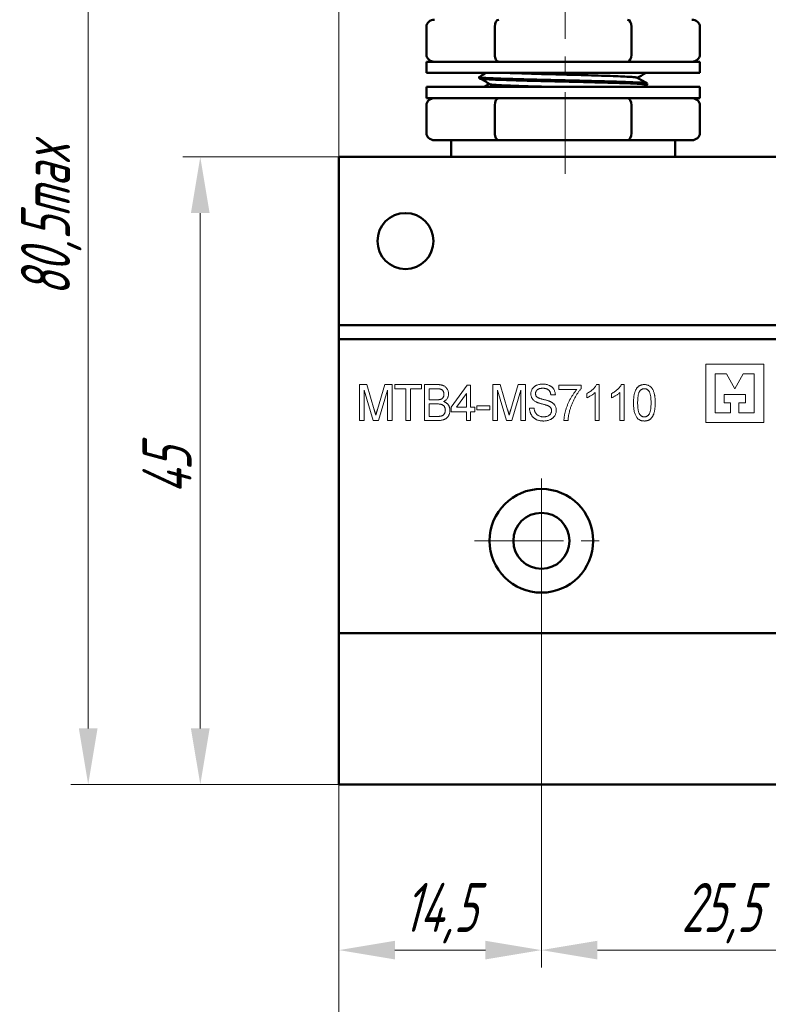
# Model space of a CAD drawing. Header units: millimetres. Extents: x 2171 to 2591, y 1134 to 1431.
# Tile 3 of 11: x 2270 to 2323, y 1286 to 1357. Entities that reach past the tile are written whole.
import ezdxf

# ---------------------------------------------------------------- set-up
doc = ezdxf.new("R2010")
doc.units = ezdxf.units.MM
doc.linetypes.add('ACAD_ISO12W100', pattern=[21, 12, -3, 0, -3, 0, -3])
doc.linetypes.add('CENTER', pattern=[10.16, 6.35, -1.27, 1.27, -1.27])
for name, color, linetype, lineweight in [('main', 5, 'Continuous', 50), ('size', 7, 'Continuous', 20), ('text', 7, 'Continuous', 20), ('ОСЕВЫЕ', 1, 'CENTER', 15)]:
    doc.layers.add(name, color=color, linetype=linetype, lineweight=lineweight)
doc.styles.add('GOST', font='GOST.shx', dxfattribs={"width": 0.8, "oblique": 15})
doc.dimstyles.new('GOST', dxfattribs={"dimscale": 0, "dimtxt": 3.5, "dimasz": 4, "dimexe": 1.25, "dimexo": 0, "dimtad": 1, "dimdec": 1, "dimrnd": 0.5, "dimtxsty": 'GOST', "dimcen": 5, "dimclrd": 256, "dimclre": 256, "dimclrt": 256, "dimadec": 1, "dimazin": 2, "dimtfac": 1, "dimtdec": 4, "dimtmove": 0, "dimatfit": 3, "dimfxl": 0, "dimtolj": 1, "dimtzin": 0, "dimlwd": -1, "dimlwe": -1, "dimarcsym": 0})

# ---------------------------------------------------------------- blocks, each defined once
blk = doc.blocks.new('*D236')
at = {"layer": 'Defpoints', "color": 0}
for p in [(2308.724, 1382.688), (2274.831, 1302.038), (2292.724, 1302.038)]:
    blk.add_point(p, dxfattribs=at)
at = {"layer": 'size', "ltscale": 5}
for p, q in [((2308.724, 1382.688), (2273.581, 1382.688)), ((2274.831, 1378.688), (2274.831, 1306.038)), ((2292.724, 1302.038), (2273.581, 1302.038))]:
    blk.add_line(p, q, dxfattribs=at)
at = {"layer": 'size'}
for points in [[(2275.497, 1378.688), (2274.164, 1378.688), (2274.831, 1382.688)], [(2274.164, 1306.038), (2275.497, 1306.038), (2274.831, 1302.038)]]:
    blk.add_solid(points, dxfattribs=at)
at = {"layer": 'size', "linetype": 'ByBlock', "insert": (2272.193, 1342.363), "char_height": 3.5, "attachment_point": 5, "rotation": 90, "style": 'GOST'}
blk.add_mtext('\\A1;80,5max', dxfattribs=at)
blk = doc.blocks.new('*D237')
at = {"layer": 'Defpoints', "color": 0}
for p in [(2308.724, 1391.886), (2308.724, 1376.338), (2292.724, 1346.838)]:
    blk.add_point(p, dxfattribs=at)
at = {"layer": 'size', "ltscale": 5}
for p, q in [((2292.724, 1346.838), (2292.724, 1393.136)), ((2308.724, 1376.338), (2308.724, 1393.136)), ((2296.724, 1391.886), (2304.724, 1391.886))]:
    blk.add_line(p, q, dxfattribs=at)
at = {"layer": 'size'}
for points in [[(2296.724, 1392.552), (2296.724, 1391.219), (2292.724, 1391.886)], [(2304.724, 1391.219), (2304.724, 1392.552), (2308.724, 1391.886)]]:
    blk.add_solid(points, dxfattribs=at)
at = {"layer": 'size', "linetype": 'ByBlock', "insert": (2300.794, 1394.261), "char_height": 3.5, "attachment_point": 5, "style": 'GOST'}
blk.add_mtext('\\A1;16', dxfattribs=at)
blk = doc.blocks.new('*D238')
at = {"layer": 'Defpoints', "color": 0}
for p in [(2307.174, 1319.438), (2292.724, 1302.038), (2307.174, 1290.218)]:
    blk.add_point(p, dxfattribs=at)
at = {"layer": 'size', "ltscale": 5}
for p, q in [((2307.174, 1319.438), (2307.174, 1288.968)), ((2292.724, 1302.038), (2292.724, 1288.968)), ((2296.724, 1290.218), (2303.174, 1290.218))]:
    blk.add_line(p, q, dxfattribs=at)
at = {"layer": 'size'}
for points in [[(2296.724, 1290.885), (2296.724, 1289.551), (2292.724, 1290.218)], [(2303.174, 1289.551), (2303.174, 1290.885), (2307.174, 1290.218)]]:
    blk.add_solid(points, dxfattribs=at)
at = {"layer": 'size', "linetype": 'ByBlock', "insert": (2299.949, 1292.856), "char_height": 3.5, "attachment_point": 5, "style": 'GOST'}
blk.add_mtext('\\A1;14,5', dxfattribs=at)
blk = doc.blocks.new('*D239')
at = {"layer": 'Defpoints', "color": 0}
for p in [(2292.724, 1346.838), (2282.831, 1302.038), (2292.724, 1302.038)]:
    blk.add_point(p, dxfattribs=at)
at = {"layer": 'size'}
for p, q in [((2292.724, 1346.838), (2281.581, 1346.838)), ((2282.831, 1342.838), (2282.831, 1306.038)), ((2292.724, 1302.038), (2281.581, 1302.038))]:
    blk.add_line(p, q, dxfattribs=at)
for points in [[(2283.497, 1342.838), (2282.164, 1342.838), (2282.831, 1346.838)], [(2282.164, 1306.038), (2283.497, 1306.038), (2282.831, 1302.038)]]:
    blk.add_solid(points, dxfattribs=at)
at = {"layer": 'size', "linetype": 'ByBlock', "insert": (2280.456, 1324.438), "char_height": 3.5, "attachment_point": 5, "rotation": 90, "style": 'GOST'}
blk.add_mtext('\\A1;45', dxfattribs=at)
blk = doc.blocks.new('*D240')
at = {"layer": 'Defpoints', "color": 0}
for p in [(2363.024, 1304.569), (2292.724, 1302.038), (2363.024, 1281.361)]:
    blk.add_point(p, dxfattribs=at)
at = {"layer": 'size', "ltscale": 5}
for p, q in [((2363.024, 1304.569), (2363.024, 1280.111)), ((2292.724, 1302.038), (2292.724, 1280.111)), ((2296.724, 1281.361), (2359.024, 1281.361))]:
    blk.add_line(p, q, dxfattribs=at)
at = {"layer": 'size'}
for points in [[(2296.724, 1282.028), (2296.724, 1280.694), (2292.724, 1281.361)], [(2359.024, 1280.694), (2359.024, 1282.028), (2363.024, 1281.361)]]:
    blk.add_solid(points, dxfattribs=at)
at = {"layer": 'size', "linetype": 'ByBlock', "insert": (2327.874, 1283.998), "char_height": 3.5, "attachment_point": 5, "style": 'GOST'}
blk.add_mtext('\\A1;70,5', dxfattribs=at)
blk = doc.blocks.new('*D241')
at = {"layer": 'Defpoints', "color": 0}
for p in [(2307.174, 1319.396), (2332.774, 1319.438), (2332.774, 1290.218)]:
    blk.add_point(p, dxfattribs=at)
at = {"layer": 'size', "ltscale": 5}
for p, q in [((2307.174, 1319.396), (2307.174, 1288.968)), ((2332.774, 1319.438), (2332.774, 1288.968)), ((2311.174, 1290.218), (2328.774, 1290.218))]:
    blk.add_line(p, q, dxfattribs=at)
at = {"layer": 'size'}
for points in [[(2311.174, 1290.885), (2311.174, 1289.551), (2307.174, 1290.218)], [(2328.774, 1289.551), (2328.774, 1290.885), (2332.774, 1290.218)]]:
    blk.add_solid(points, dxfattribs=at)
at = {"layer": 'size', "linetype": 'ByBlock', "insert": (2319.974, 1292.856), "char_height": 3.5, "attachment_point": 5, "style": 'GOST'}
blk.add_mtext('\\A1;25,5', dxfattribs=at)

msp = doc.modelspace()

# ---------------------------------------------------------------- linework, layer by layer
at = {"layer": 'main'}
for p, q in [((2298.967, 1354.138), (2298.967, 1356.138)), ((2303.846, 1354.138), (2303.846, 1356.138)), ((2313.603, 1354.138), (2313.603, 1356.138)), ((2318.482, 1354.138), (2318.482, 1356.138)), ((2298.974, 1353.638), (2298.974, 1352.838)), ((2298.974, 1353.638), (2314.332, 1353.638)), ((2314.332, 1353.638), (2318.474, 1353.638)), ((2318.474, 1352.838), (2318.474, 1353.638)), ((2298.974, 1352.838), (2314.332, 1352.838)), ((2302.724, 1352.538), (2302.724, 1352.446)), ((2314.332, 1352.838), (2318.474, 1352.838)), ((2298.974, 1351.838), (2298.974, 1351.038)), ((2298.974, 1351.838), (2314.332, 1351.838)), ((2314.332, 1351.838), (2318.474, 1351.838)), ((2314.455, 1351.838), (2314.72, 1351.991)), ((2314.724, 1351.996), (2314.724, 1352.088)), ((2318.474, 1351.038), (2318.474, 1351.838)), ((2298.974, 1351.038), (2314.332, 1351.038)), ((2314.332, 1351.038), (2318.474, 1351.038)), ((2298.967, 1348.538), (2298.967, 1350.538)), ((2303.846, 1348.538), (2303.846, 1350.538)), ((2313.603, 1348.538), (2313.603, 1350.538)), ((2318.482, 1348.538), (2318.482, 1350.538)), ((2301.393, 1348.038), (2299.544, 1348.038)), ((2300.724, 1348.038), (2300.724, 1346.838)), ((2301.393, 1348.038), (2302.286, 1348.038)), ((2304.134, 1348.038), (2302.286, 1348.038)), ((2307.831, 1348.038), (2304.134, 1348.038)), ((2307.831, 1348.038), (2308.724, 1348.038)), ((2308.724, 1348.038), (2309.617, 1348.038)), ((2313.314, 1348.038), (2309.617, 1348.038)), ((2315.163, 1348.038), (2313.314, 1348.038)), ((2315.163, 1348.038), (2316.056, 1348.038)), ((2317.904, 1348.038), (2316.056, 1348.038)), ((2316.724, 1346.838), (2316.724, 1348.038)), ((2292.724, 1346.838), (2292.724, 1345.338)), ((2292.724, 1346.838), (2347.224, 1346.838)), ((2292.724, 1345.338), (2292.724, 1334.838)), ((2292.724, 1334.838), (2347.224, 1334.838)), ((2292.724, 1333.838), (2292.724, 1334.838)), ((2347.224, 1333.838), (2292.724, 1333.838)), ((2292.724, 1332.838), (2292.724, 1333.838)), ((2292.724, 1312.838), (2292.724, 1332.838)), ((2292.724, 1303.038), (2292.724, 1312.838)), ((2347.224, 1312.838), (2292.724, 1312.838)), ((2292.724, 1302.038), (2292.724, 1303.038)), ((2344.724, 1302.038), (2292.724, 1302.038))]:
    msp.add_line(p, q, dxfattribs=at)
for centre, radius in [((2297.474, 1340.838), 2), ((2307.174, 1319.438), 3.7), ((2307.174, 1319.438), 2)]:
    msp.add_circle(centre, radius, dxfattribs=at)
for centre, major_axis, ratio, start_param, end_param in [((2299.544, 1356.138), (-0.577, 0), 0.866025, 4.712389, 6.283185), ((2304.134, 1356.138), (0, 0.5), 0.57735, 0, 1.570796), ((2313.314, 1356.138), (0, 0.5), 0.57735, 4.712389, 6.283185), ((2317.904, 1356.138), (-0.577, 0), 0.866025, 3.141593, 4.712389), ((2299.544, 1354.138), (-0.577, 0), 0.866025, 0, 1.570796), ((2304.134, 1354.138), (0, 0.5), 0.57735, 1.570796, 3.141593), ((2313.314, 1354.138), (0, 0.5), 0.57735, 3.141593, 4.712389), ((2317.904, 1354.138), (0.577, 0), 0.866025, 4.712389, 6.283185), ((2299.544, 1350.538), (-0.577, 0), 0.866025, 4.712389, 6.283185), ((2304.134, 1350.538), (0, 0.5), 0.57735, 0, 1.570796), ((2313.314, 1350.538), (0, 0.5), 0.57735, 4.712389, 6.283185), ((2317.904, 1350.538), (-0.577, 0), 0.866025, 3.141593, 4.712389), ((2299.544, 1348.538), (-0.577, 0), 0.866025, 0, 1.570796), ((2304.134, 1348.538), (0, 0.5), 0.57735, 1.570796, 3.141593), ((2313.314, 1348.538), (0, 0.5), 0.57735, 3.141593, 4.712389), ((2317.904, 1348.538), (0.577, 0), 0.866025, 4.712389, 6.283185)]:
    msp.add_ellipse(centre, major_axis=major_axis, ratio=ratio, start_param=start_param, end_param=end_param, dxfattribs=at)
for points, knots in [([(2314.724, 1352.088), (2314.702, 1352.097), (2314.658, 1352.115), (2314.301, 1352.144), (2313.744, 1352.173), (2312.994, 1352.2), (2312.083, 1352.228), (2311.035, 1352.257), (2309.899, 1352.286), (2308.724, 1352.313), (2307.55, 1352.34), (2306.413, 1352.369), (2305.366, 1352.398), (2304.455, 1352.425), (2303.706, 1352.453), (2303.141, 1352.482), (2302.813, 1352.511), (2302.686, 1352.531), (2302.739, 1352.542), (2302.748, 1352.544)], [0, 0, 0, 0, 0.06111, 0.123418, 0.185726, 0.246836, 0.307945, 0.370253, 0.432562, 0.493671, 0.554781, 0.617089, 0.679397, 0.740507, 0.801617, 0.863925, 0.926233, 0.987343, 1, 1, 1, 1]), ([(2302.724, 1352.446), (2302.746, 1352.437), (2302.791, 1352.419), (2303.147, 1352.39), (2303.705, 1352.361), (2304.455, 1352.334), (2305.366, 1352.306), (2306.413, 1352.277), (2307.55, 1352.248), (2308.724, 1352.221), (2309.899, 1352.194), (2311.036, 1352.165), (2312.082, 1352.136), (2312.994, 1352.109), (2313.742, 1352.081), (2314.307, 1352.052), (2314.635, 1352.023), (2314.762, 1352.003), (2314.71, 1351.992), (2314.701, 1351.991)], [0, 0, 0, 0, 0.061127, 0.123453, 0.185779, 0.246906, 0.308033, 0.370358, 0.432684, 0.493811, 0.554938, 0.617264, 0.67959, 0.740717, 0.801844, 0.86417, 0.926495, 0.987622, 1, 1, 1, 1]), ([(2303.239, 1352.838), (2303.186, 1352.807), (2303.016, 1352.709), (2302.846, 1352.611), (2302.729, 1352.543)], [0, 0, 0, 0, 0.312616, 1, 1, 1, 1]), ([(2302.857, 1352.417), (2302.971, 1352.349), (2303.2, 1352.214), (2303.429, 1352.079), (2303.544, 1352.012)], [0, 0, 0, 0, 0.500004, 1, 1, 1, 1]), ([(2313.997, 1352.5), (2313.981, 1352.506), (2313.944, 1352.522), (2313.649, 1352.548), (2313.159, 1352.577), (2312.495, 1352.605), (2311.691, 1352.632), (2310.766, 1352.661), (2309.762, 1352.69), (2308.724, 1352.717), (2307.688, 1352.744), (2306.681, 1352.773), (2305.765, 1352.802), (2305.12, 1352.823), (2304.842, 1352.835), (2304.777, 1352.838)], [0, 0, 0, 0, 0.05971, 0.143635, 0.22756, 0.30987, 0.392179, 0.476104, 0.560029, 0.642339, 0.724649, 0.808574, 0.892499, 0.974809, 1, 1, 1, 1]), ([(2314.717, 1352.095), (2314.6, 1352.162), (2314.367, 1352.297), (2314.133, 1352.432), (2314.017, 1352.499)], [0, 0, 0, 0, 0.500008, 1, 1, 1, 1]), ([(2314.03, 1352.492), (2314.143, 1352.557), (2314.342, 1352.673), (2314.542, 1352.788), (2314.628, 1352.838)], [0, 0, 0, 0, 0.567782, 1, 1, 1, 1]), ([(2303.43, 1352.048), (2303.313, 1351.981), (2303.192, 1351.911), (2303.07, 1351.841), (2303.066, 1351.838)], [0, 0, 0, 0, 0.962328, 1, 1, 1, 1]), ([(2307.942, 1351.838), (2307.861, 1351.84), (2307.432, 1351.851), (2306.684, 1351.873), (2305.758, 1351.902), (2304.952, 1351.93), (2304.294, 1351.957), (2303.8, 1351.985), (2303.632, 1352.003), (2303.552, 1352.012)], [0, 0, 0, 0, 0.037936, 0.201803, 0.36567, 0.526384, 0.687097, 0.850965, 1, 1, 1, 1])]:
    msp.add_open_spline(points, degree=3, knots=knots, dxfattribs=at)
at = {"layer": 'text'}
for p, q in [((2318.897, 1332.043), (2318.897, 1327.884)), ((2323.056, 1332.043), (2318.897, 1332.043)), ((2323.056, 1327.884), (2323.056, 1332.043)), ((2319.585, 1331.363), (2319.585, 1328.57)), ((2320.388, 1331.363), (2319.585, 1331.363)), ((2320.976, 1330.285), (2320.388, 1331.363)), ((2321.564, 1331.363), (2320.976, 1330.285)), ((2322.368, 1331.363), (2321.564, 1331.363)), ((2322.368, 1328.57), (2322.368, 1331.363)), ((2294.188, 1328.022), (2294.188, 1330.59)), ((2294.188, 1330.59), (2294.708, 1330.59)), ((2294.708, 1330.59), (2295.248, 1328.788)), ((2295.476, 1328.819), (2296.01, 1330.59)), ((2296.01, 1330.59), (2296.526, 1330.59)), ((2296.526, 1330.59), (2296.526, 1328.022)), ((2296.71, 1330.59), (2298.62, 1330.59)), ((2296.71, 1330.294), (2296.71, 1330.59)), ((2298.62, 1330.59), (2298.62, 1330.294)), ((2298.837, 1328.022), (2298.837, 1330.59)), ((2298.837, 1330.59), (2299.746, 1330.59)), ((2303.704, 1328.022), (2303.704, 1330.59)), ((2303.704, 1330.59), (2304.224, 1330.59)), ((2304.224, 1330.59), (2304.764, 1328.788)), ((2304.992, 1328.819), (2305.526, 1330.59)), ((2305.526, 1330.59), (2306.042, 1330.59)), ((2306.042, 1330.59), (2306.042, 1328.022)), ((2311.113, 1330.59), (2311.304, 1330.59)), ((2311.304, 1330.59), (2311.304, 1328.022)), ((2312.878, 1330.59), (2313.069, 1330.59)), ((2313.069, 1330.59), (2313.069, 1328.022)), ((2295.158, 1328.022), (2294.517, 1330.195)), ((2294.517, 1330.195), (2294.517, 1328.022)), ((2296.197, 1330.195), (2295.552, 1328.022)), ((2296.197, 1328.022), (2296.197, 1330.195)), ((2297.501, 1330.294), (2296.71, 1330.294)), ((2297.501, 1328.022), (2297.501, 1330.294)), ((2298.62, 1330.294), (2297.83, 1330.294)), ((2297.83, 1330.294), (2297.83, 1328.022)), ((2299.641, 1330.294), (2299.167, 1330.294)), ((2299.167, 1330.294), (2299.167, 1329.504)), ((2300.734, 1328.977), (2301.886, 1330.557)), ((2301.821, 1329.953), (2301.109, 1328.977)), ((2301.821, 1328.977), (2301.821, 1329.953)), ((2301.886, 1330.557), (2302.117, 1330.557)), ((2302.117, 1330.557), (2302.117, 1328.977)), ((2304.674, 1328.022), (2304.033, 1330.195)), ((2304.033, 1330.195), (2304.033, 1328.022)), ((2305.713, 1330.195), (2305.068, 1328.022)), ((2305.713, 1328.022), (2305.713, 1330.195)), ((2308.419, 1330.228), (2308.419, 1330.557)), ((2308.419, 1330.557), (2310, 1330.557)), ((2309.703, 1330.228), (2308.419, 1330.228)), ((2310, 1330.557), (2310, 1330.291)), ((2310.415, 1329.645), (2310.415, 1329.948)), ((2311.007, 1328.022), (2311.007, 1330.023)), ((2312.179, 1329.645), (2312.179, 1329.948)), ((2312.772, 1328.022), (2312.772, 1330.023)), ((2320.205, 1329.875), (2321.748, 1329.875)), ((2320.205, 1329.277), (2320.205, 1329.875)), ((2321.748, 1329.875), (2321.748, 1329.277)), ((2299.167, 1329.504), (2299.68, 1329.504)), ((2299.716, 1329.207), (2299.167, 1329.207)), ((2299.167, 1329.207), (2299.167, 1328.318)), ((2308.169, 1329.866), (2307.84, 1329.866)), ((2320.68, 1329.277), (2320.205, 1329.277)), ((2320.68, 1328.57), (2320.68, 1329.277)), ((2321.273, 1329.277), (2321.273, 1328.57)), ((2321.748, 1329.277), (2321.273, 1329.277)), ((2300.734, 1328.647), (2300.734, 1328.977)), ((2301.821, 1328.647), (2300.734, 1328.647)), ((2301.109, 1328.977), (2301.821, 1328.977)), ((2301.821, 1328.022), (2301.821, 1328.647)), ((2302.117, 1328.977), (2302.413, 1328.977)), ((2302.413, 1328.647), (2302.117, 1328.647)), ((2302.117, 1328.647), (2302.117, 1328.022)), ((2302.413, 1328.977), (2302.413, 1328.647)), ((2302.565, 1328.779), (2302.565, 1329.076)), ((2302.565, 1329.076), (2303.487, 1329.076)), ((2303.487, 1328.779), (2302.565, 1328.779)), ((2303.487, 1329.076), (2303.487, 1328.779)), ((2306.325, 1328.911), (2306.654, 1328.911)), ((2319.585, 1328.57), (2320.68, 1328.57)), ((2321.273, 1328.57), (2322.368, 1328.57)), ((2294.517, 1328.022), (2294.188, 1328.022)), ((2295.552, 1328.022), (2295.158, 1328.022)), ((2296.526, 1328.022), (2296.197, 1328.022)), ((2297.83, 1328.022), (2297.501, 1328.022)), ((2299.752, 1328.022), (2298.837, 1328.022)), ((2299.167, 1328.318), (2299.757, 1328.318)), ((2302.117, 1328.022), (2301.821, 1328.022)), ((2304.033, 1328.022), (2303.704, 1328.022)), ((2305.068, 1328.022), (2304.674, 1328.022)), ((2306.042, 1328.022), (2305.713, 1328.022)), ((2309.078, 1328.022), (2308.781, 1328.022)), ((2311.304, 1328.022), (2311.007, 1328.022)), ((2313.069, 1328.022), (2312.772, 1328.022)), ((2318.897, 1327.884), (2323.056, 1327.884))]:
    msp.add_line(p, q, dxfattribs=at)
for points, knots in [([(2299.746, 1330.59), (2299.769, 1330.59), (2299.813, 1330.59), (2299.877, 1330.585), (2299.938, 1330.579), (2299.996, 1330.571), (2300.05, 1330.56), (2300.1, 1330.546), (2300.147, 1330.53), (2300.205, 1330.506), (2300.272, 1330.469), (2300.343, 1330.412), (2300.405, 1330.346), (2300.456, 1330.269), (2300.498, 1330.186), (2300.528, 1330.101), (2300.546, 1330.013), (2300.548, 1329.954), (2300.55, 1329.924)], [0, 0, 0, 0, 0.057153, 0.111794, 0.163536, 0.21289, 0.259689, 0.304033, 0.345971, 0.38624, 0.463779, 0.539539, 0.61578, 0.694666, 0.773288, 0.849584, 0.924785, 1, 1, 1, 1]), ([(2306.424, 1329.92), (2306.425, 1329.952), (2306.428, 1330.015), (2306.447, 1330.108), (2306.48, 1330.197), (2306.517, 1330.268), (2306.554, 1330.322), (2306.584, 1330.36), (2306.617, 1330.396), (2306.653, 1330.43), (2306.693, 1330.46), (2306.734, 1330.489), (2306.78, 1330.514), (2306.844, 1330.545), (2306.93, 1330.576), (2307.037, 1330.604), (2307.151, 1330.62), (2307.228, 1330.622), (2307.268, 1330.623)], [0, 0, 0, 0, 0.077422, 0.153729, 0.230199, 0.308439, 0.348154, 0.387991, 0.42728, 0.467465, 0.507631, 0.548505, 0.590553, 0.633684, 0.721927, 0.811535, 0.903872, 1, 1, 1, 1]), ([(2307.268, 1330.623), (2307.311, 1330.622), (2307.395, 1330.62), (2307.517, 1330.603), (2307.631, 1330.574), (2307.721, 1330.541), (2307.787, 1330.508), (2307.834, 1330.483), (2307.878, 1330.453), (2307.918, 1330.42), (2307.957, 1330.386), (2307.991, 1330.348), (2308.023, 1330.308), (2308.061, 1330.251), (2308.102, 1330.175), (2308.138, 1330.077), (2308.162, 1329.973), (2308.166, 1329.902), (2308.169, 1329.866)], [0, 0, 0, 0, 0.098228, 0.191025, 0.279808, 0.365085, 0.406709, 0.447333, 0.486864, 0.526213, 0.565087, 0.603673, 0.642475, 0.681466, 0.759511, 0.837632, 0.917464, 1, 1, 1, 1]), ([(2310.415, 1329.948), (2310.455, 1329.969), (2310.535, 1330.011), (2310.648, 1330.083), (2310.753, 1330.162), (2310.849, 1330.246), (2310.935, 1330.332), (2311.007, 1330.419), (2311.068, 1330.503), (2311.098, 1330.562), (2311.113, 1330.59)], [0, 0, 0, 0, 0.142077, 0.280495, 0.415825, 0.54971, 0.677252, 0.794294, 0.90162, 1, 1, 1, 1]), ([(2312.179, 1329.948), (2312.22, 1329.969), (2312.3, 1330.011), (2312.413, 1330.083), (2312.518, 1330.162), (2312.614, 1330.246), (2312.7, 1330.332), (2312.772, 1330.419), (2312.833, 1330.503), (2312.863, 1330.562), (2312.878, 1330.59)], [0, 0, 0, 0, 0.142077, 0.280495, 0.415825, 0.54971, 0.677252, 0.794294, 0.90162, 1, 1, 1, 1]), ([(2313.747, 1329.289), (2313.747, 1329.325), (2313.748, 1329.397), (2313.752, 1329.502), (2313.759, 1329.602), (2313.768, 1329.697), (2313.78, 1329.786), (2313.795, 1329.87), (2313.812, 1329.949), (2313.832, 1330.023), (2313.855, 1330.092), (2313.881, 1330.156), (2313.909, 1330.216), (2313.94, 1330.272), (2313.974, 1330.323), (2314.009, 1330.37), (2314.049, 1330.411), (2314.09, 1330.449), (2314.135, 1330.482), (2314.182, 1330.511), (2314.231, 1330.536), (2314.284, 1330.555), (2314.339, 1330.571), (2314.397, 1330.582), (2314.458, 1330.589), (2314.499, 1330.59), (2314.521, 1330.59)], [0, 0, 0, 0, 0.064452, 0.126235, 0.184788, 0.240165, 0.29306, 0.342919, 0.390118, 0.434755, 0.477324, 0.517867, 0.556528, 0.593734, 0.629148, 0.663723, 0.697172, 0.729787, 0.76207, 0.794248, 0.82657, 0.85935, 0.892815, 0.927189, 0.962939, 1, 1, 1, 1]), ([(2314.521, 1330.59), (2314.552, 1330.589), (2314.613, 1330.587), (2314.702, 1330.572), (2314.785, 1330.545), (2314.864, 1330.509), (2314.937, 1330.463), (2315.001, 1330.408), (2315.057, 1330.343), (2315.104, 1330.269), (2315.145, 1330.187), (2315.181, 1330.096), (2315.214, 1329.996), (2315.238, 1329.908), (2315.254, 1329.831), (2315.265, 1329.768), (2315.274, 1329.7), (2315.282, 1329.627), (2315.287, 1329.549), (2315.292, 1329.467), (2315.293, 1329.379), (2315.294, 1329.319), (2315.294, 1329.289)], [0, 0, 0, 0, 0.054605, 0.1069, 0.15806, 0.208741, 0.258712, 0.307852, 0.357415, 0.408219, 0.461834, 0.519, 0.579964, 0.64514, 0.679937, 0.717576, 0.757666, 0.800677, 0.846283, 0.894554, 0.945776, 1, 1, 1, 1]), ([(2300.22, 1329.893), (2300.22, 1329.914), (2300.218, 1329.955), (2300.208, 1330.015), (2300.19, 1330.07), (2300.165, 1330.122), (2300.134, 1330.168), (2300.096, 1330.206), (2300.052, 1330.237), (2300.01, 1330.255), (2299.972, 1330.267), (2299.938, 1330.274), (2299.9, 1330.28), (2299.858, 1330.285), (2299.81, 1330.289), (2299.758, 1330.292), (2299.701, 1330.294), (2299.662, 1330.294), (2299.641, 1330.294)], [0, 0, 0, 0, 0.077453, 0.150837, 0.221613, 0.291349, 0.359183, 0.424532, 0.488707, 0.555413, 0.592206, 0.633393, 0.680523, 0.733081, 0.791138, 0.855375, 0.924555, 1, 1, 1, 1]), ([(2299.979, 1329.534), (2299.998, 1329.541), (2300.035, 1329.554), (2300.084, 1329.584), (2300.127, 1329.62), (2300.161, 1329.664), (2300.188, 1329.713), (2300.207, 1329.768), (2300.219, 1329.828), (2300.22, 1329.871), (2300.22, 1329.893)], [0, 0, 0, 0, 0.129655, 0.251855, 0.36994, 0.486045, 0.604535, 0.728373, 0.858603, 1, 1, 1, 1]), ([(2300.55, 1329.924), (2300.548, 1329.897), (2300.546, 1329.842), (2300.53, 1329.761), (2300.501, 1329.684), (2300.464, 1329.608), (2300.414, 1329.538), (2300.353, 1329.474), (2300.28, 1329.418), (2300.226, 1329.387), (2300.198, 1329.372)], [0, 0, 0, 0, 0.119474, 0.237228, 0.356693, 0.478628, 0.60264, 0.728564, 0.86074, 1, 1, 1, 1]), ([(2306.776, 1329.365), (2306.747, 1329.381), (2306.693, 1329.412), (2306.621, 1329.469), (2306.559, 1329.532), (2306.509, 1329.6), (2306.471, 1329.674), (2306.443, 1329.752), (2306.427, 1329.835), (2306.425, 1329.891), (2306.424, 1329.92)], [0, 0, 0, 0, 0.14092, 0.272031, 0.39748, 0.518629, 0.637481, 0.756264, 0.875776, 1, 1, 1, 1]), ([(2307.281, 1330.327), (2307.259, 1330.327), (2307.216, 1330.326), (2307.154, 1330.32), (2307.096, 1330.312), (2307.044, 1330.3), (2306.996, 1330.283), (2306.952, 1330.265), (2306.913, 1330.241), (2306.879, 1330.215), (2306.85, 1330.186), (2306.824, 1330.156), (2306.802, 1330.124), (2306.784, 1330.091), (2306.77, 1330.056), (2306.76, 1330.02), (2306.754, 1329.982), (2306.753, 1329.956), (2306.753, 1329.943)], [0, 0, 0, 0, 0.090412, 0.175543, 0.254225, 0.327646, 0.396334, 0.460647, 0.521932, 0.580374, 0.636362, 0.690551, 0.742443, 0.793554, 0.844819, 0.895641, 0.946675, 1, 1, 1, 1]), ([(2306.753, 1329.943), (2306.754, 1329.921), (2306.756, 1329.879), (2306.774, 1329.818), (2306.801, 1329.762), (2306.829, 1329.732), (2306.843, 1329.717)], [0, 0, 0, 0, 0.264086, 0.511995, 0.754703, 1, 1, 1, 1]), ([(2307.84, 1329.866), (2307.837, 1329.884), (2307.833, 1329.92), (2307.821, 1329.972), (2307.807, 1330.021), (2307.789, 1330.066), (2307.768, 1330.107), (2307.742, 1330.145), (2307.713, 1330.179), (2307.681, 1330.211), (2307.645, 1330.238), (2307.605, 1330.262), (2307.56, 1330.282), (2307.512, 1330.298), (2307.46, 1330.311), (2307.404, 1330.32), (2307.344, 1330.325), (2307.302, 1330.326), (2307.281, 1330.327)], [0, 0, 0, 0, 0.068321, 0.133685, 0.195705, 0.255003, 0.312137, 0.367733, 0.422949, 0.477506, 0.533025, 0.589742, 0.649453, 0.711644, 0.777437, 0.847295, 0.920918, 1, 1, 1, 1]), ([(2308.781, 1328.022), (2308.782, 1328.047), (2308.784, 1328.1), (2308.791, 1328.181), (2308.801, 1328.266), (2308.814, 1328.354), (2308.831, 1328.447), (2308.852, 1328.543), (2308.876, 1328.643), (2308.912, 1328.782), (2308.966, 1328.957), (2309.044, 1329.164), (2309.134, 1329.367), (2309.22, 1329.531), (2309.293, 1329.66), (2309.348, 1329.753), (2309.406, 1329.841), (2309.463, 1329.926), (2309.521, 1330.008), (2309.581, 1330.084), (2309.641, 1330.158), (2309.683, 1330.205), (2309.703, 1330.228)], [0, 0, 0, 0, 0.031516, 0.06481, 0.099912, 0.136676, 0.175144, 0.215766, 0.258158, 0.302294, 0.392742, 0.4833, 0.574414, 0.666292, 0.71201, 0.756373, 0.799815, 0.841961, 0.882843, 0.922918, 0.961966, 1, 1, 1, 1]), ([(2310, 1330.291), (2309.98, 1330.268), (2309.941, 1330.222), (2309.883, 1330.148), (2309.826, 1330.069), (2309.769, 1329.985), (2309.711, 1329.896), (2309.654, 1329.802), (2309.597, 1329.703), (2309.522, 1329.564), (2309.433, 1329.386), (2309.34, 1329.167), (2309.257, 1328.946), (2309.213, 1328.795), (2309.191, 1328.72)], [0, 0, 0, 0, 0.050273, 0.102792, 0.157615, 0.214634, 0.274064, 0.335948, 0.400322, 0.467079, 0.602073, 0.735748, 0.868203, 1, 1, 1, 1]), ([(2311.007, 1330.023), (2310.988, 1330.005), (2310.949, 1329.967), (2310.882, 1329.913), (2310.808, 1329.859), (2310.727, 1329.806), (2310.644, 1329.757), (2310.564, 1329.712), (2310.488, 1329.675), (2310.439, 1329.654), (2310.415, 1329.645)], [0, 0, 0, 0, 0.11167, 0.232094, 0.362743, 0.502558, 0.641525, 0.771098, 0.890162, 1, 1, 1, 1]), ([(2312.772, 1330.023), (2312.753, 1330.005), (2312.714, 1329.967), (2312.647, 1329.913), (2312.573, 1329.859), (2312.492, 1329.806), (2312.409, 1329.757), (2312.329, 1329.712), (2312.253, 1329.675), (2312.203, 1329.654), (2312.179, 1329.645)], [0, 0, 0, 0, 0.11167, 0.232094, 0.362743, 0.502558, 0.641525, 0.771098, 0.890162, 1, 1, 1, 1]), ([(2314.187, 1330.118), (2314.175, 1330.097), (2314.15, 1330.054), (2314.122, 1329.979), (2314.097, 1329.893), (2314.078, 1329.795), (2314.062, 1329.686), (2314.051, 1329.564), (2314.044, 1329.431), (2314.043, 1329.338), (2314.043, 1329.29)], [0, 0, 0, 0, 0.083161, 0.176365, 0.281569, 0.39841, 0.52873, 0.672236, 0.829246, 1, 1, 1, 1]), ([(2314.518, 1330.294), (2314.501, 1330.293), (2314.468, 1330.292), (2314.421, 1330.284), (2314.376, 1330.27), (2314.333, 1330.251), (2314.293, 1330.225), (2314.254, 1330.195), (2314.219, 1330.159), (2314.198, 1330.132), (2314.187, 1330.118)], [0, 0, 0, 0, 0.126809, 0.249992, 0.370157, 0.488828, 0.61034, 0.734367, 0.864026, 1, 1, 1, 1]), ([(2314.998, 1329.29), (2314.998, 1329.338), (2314.997, 1329.431), (2314.991, 1329.563), (2314.98, 1329.683), (2314.966, 1329.79), (2314.947, 1329.885), (2314.925, 1329.967), (2314.899, 1330.036), (2314.866, 1330.094), (2314.831, 1330.141), (2314.794, 1330.182), (2314.754, 1330.217), (2314.712, 1330.245), (2314.667, 1330.267), (2314.619, 1330.283), (2314.569, 1330.292), (2314.535, 1330.293), (2314.518, 1330.294)], [0, 0, 0, 0, 0.116736, 0.223643, 0.320064, 0.406935, 0.484621, 0.552508, 0.612154, 0.663856, 0.71063, 0.754568, 0.796816, 0.837456, 0.877625, 0.917285, 0.958121, 1, 1, 1, 1]), ([(2299.68, 1329.504), (2299.696, 1329.504), (2299.729, 1329.504), (2299.775, 1329.506), (2299.819, 1329.507), (2299.858, 1329.511), (2299.894, 1329.515), (2299.925, 1329.52), (2299.954, 1329.526), (2299.971, 1329.531), (2299.979, 1329.534)], [0, 0, 0, 0, 0.166945, 0.322042, 0.463591, 0.595297, 0.713621, 0.820599, 0.914828, 1, 1, 1, 1]), ([(2300.319, 1328.763), (2300.318, 1328.786), (2300.317, 1328.832), (2300.304, 1328.897), (2300.283, 1328.959), (2300.253, 1329.014), (2300.216, 1329.064), (2300.171, 1329.106), (2300.12, 1329.14), (2300.061, 1329.166), (2299.992, 1329.185), (2299.912, 1329.198), (2299.818, 1329.206), (2299.751, 1329.207), (2299.716, 1329.207)], [0, 0, 0, 0, 0.08149, 0.158913, 0.23307, 0.306397, 0.378176, 0.448842, 0.519183, 0.592004, 0.672852, 0.766861, 0.876146, 1, 1, 1, 1]), ([(2300.198, 1329.372), (2300.215, 1329.366), (2300.25, 1329.354), (2300.3, 1329.333), (2300.346, 1329.309), (2300.39, 1329.282), (2300.43, 1329.251), (2300.467, 1329.218), (2300.501, 1329.181), (2300.532, 1329.142), (2300.559, 1329.1), (2300.583, 1329.057), (2300.603, 1329.011), (2300.62, 1328.964), (2300.632, 1328.915), (2300.642, 1328.864), (2300.647, 1328.811), (2300.648, 1328.776), (2300.648, 1328.758)], [0, 0, 0, 0, 0.067791, 0.133791, 0.197424, 0.259673, 0.320967, 0.381759, 0.442513, 0.503199, 0.563865, 0.623887, 0.684213, 0.744668, 0.806841, 0.869287, 0.93352, 1, 1, 1, 1]), ([(2307.637, 1329.08), (2307.629, 1329.084), (2307.609, 1329.092), (2307.575, 1329.104), (2307.535, 1329.118), (2307.487, 1329.132), (2307.432, 1329.148), (2307.371, 1329.166), (2307.302, 1329.185), (2307.229, 1329.205), (2307.154, 1329.225), (2307.084, 1329.245), (2307.019, 1329.266), (2306.959, 1329.286), (2306.905, 1329.306), (2306.857, 1329.326), (2306.814, 1329.344), (2306.788, 1329.358), (2306.776, 1329.365)], [0, 0, 0, 0, 0.031744, 0.070772, 0.118029, 0.17263, 0.235144, 0.305743, 0.383885, 0.470119, 0.557048, 0.638377, 0.713206, 0.782478, 0.845349, 0.90274, 0.954179, 1, 1, 1, 1]), ([(2306.843, 1329.717), (2306.851, 1329.709), (2306.87, 1329.692), (2306.906, 1329.67), (2306.95, 1329.648), (2307.003, 1329.625), (2307.065, 1329.603), (2307.135, 1329.579), (2307.215, 1329.556), (2307.3, 1329.534), (2307.387, 1329.512), (2307.469, 1329.49), (2307.544, 1329.469), (2307.613, 1329.449), (2307.674, 1329.428), (2307.728, 1329.409), (2307.775, 1329.391), (2307.804, 1329.378), (2307.818, 1329.372)], [0, 0, 0, 0, 0.033017, 0.073106, 0.120919, 0.175901, 0.239162, 0.310535, 0.389945, 0.477463, 0.56594, 0.647942, 0.723, 0.791742, 0.853253, 0.908988, 0.957885, 1, 1, 1, 1]), ([(2307.818, 1329.372), (2307.835, 1329.363), (2307.869, 1329.346), (2307.917, 1329.318), (2307.962, 1329.288), (2308.003, 1329.257), (2308.041, 1329.223), (2308.075, 1329.188), (2308.106, 1329.152), (2308.142, 1329.1), (2308.18, 1329.032), (2308.212, 1328.944), (2308.232, 1328.849), (2308.234, 1328.784), (2308.235, 1328.751)], [0, 0, 0, 0, 0.072701, 0.143236, 0.210955, 0.27611, 0.339414, 0.400787, 0.460991, 0.520469, 0.637285, 0.754479, 0.874762, 1, 1, 1, 1]), ([(2313.981, 1328.236), (2313.962, 1328.266), (2313.923, 1328.327), (2313.877, 1328.43), (2313.835, 1328.543), (2313.803, 1328.67), (2313.778, 1328.807), (2313.76, 1328.957), (2313.748, 1329.119), (2313.747, 1329.231), (2313.747, 1329.289)], [0, 0, 0, 0, 0.096118, 0.198853, 0.308846, 0.427543, 0.555827, 0.693276, 0.841391, 1, 1, 1, 1]), ([(2314.043, 1329.29), (2314.043, 1329.24), (2314.044, 1329.146), (2314.051, 1329.011), (2314.061, 1328.889), (2314.076, 1328.78), (2314.094, 1328.685), (2314.118, 1328.603), (2314.145, 1328.534), (2314.178, 1328.478), (2314.215, 1328.433), (2314.252, 1328.393), (2314.292, 1328.36), (2314.333, 1328.332), (2314.377, 1328.311), (2314.423, 1328.296), (2314.471, 1328.287), (2314.504, 1328.286), (2314.521, 1328.285)], [0, 0, 0, 0, 0.119483, 0.228716, 0.327003, 0.415355, 0.493211, 0.561476, 0.621022, 0.672175, 0.718237, 0.761952, 0.803487, 0.843296, 0.882444, 0.92088, 0.960099, 1, 1, 1, 1]), ([(2314.521, 1328.285), (2314.537, 1328.286), (2314.57, 1328.287), (2314.618, 1328.296), (2314.664, 1328.312), (2314.708, 1328.333), (2314.749, 1328.36), (2314.789, 1328.393), (2314.826, 1328.433), (2314.863, 1328.479), (2314.896, 1328.535), (2314.923, 1328.604), (2314.946, 1328.686), (2314.965, 1328.781), (2314.98, 1328.889), (2314.99, 1329.011), (2314.997, 1329.146), (2314.998, 1329.24), (2314.998, 1329.29)], [0, 0, 0, 0, 0.039918, 0.079154, 0.117738, 0.156903, 0.196501, 0.238054, 0.281501, 0.327909, 0.37944, 0.438628, 0.50732, 0.585293, 0.673272, 0.771601, 0.880466, 1, 1, 1, 1]), ([(2315.294, 1329.289), (2315.294, 1329.252), (2315.293, 1329.181), (2315.29, 1329.076), (2315.283, 1328.977), (2315.273, 1328.883), (2315.262, 1328.794), (2315.247, 1328.71), (2315.229, 1328.631), (2315.209, 1328.558), (2315.187, 1328.489), (2315.161, 1328.424), (2315.134, 1328.364), (2315.102, 1328.309), (2315.069, 1328.258), (2315.033, 1328.21), (2314.994, 1328.168), (2314.952, 1328.13), (2314.909, 1328.097), (2314.861, 1328.068), (2314.811, 1328.044), (2314.759, 1328.023), (2314.703, 1328.008), (2314.645, 1327.997), (2314.584, 1327.99), (2314.542, 1327.989), (2314.521, 1327.989)], [0, 0, 0, 0, 0.0642, 0.125417, 0.183415, 0.238864, 0.291461, 0.341358, 0.388594, 0.433265, 0.475486, 0.51606, 0.554896, 0.591868, 0.627561, 0.662162, 0.695857, 0.728497, 0.760746, 0.792949, 0.825434, 0.858345, 0.891836, 0.926532, 0.962609, 1, 1, 1, 1]), ([(2295.248, 1328.788), (2295.254, 1328.767), (2295.265, 1328.728), (2295.283, 1328.671), (2295.298, 1328.618), (2295.313, 1328.569), (2295.325, 1328.524), (2295.337, 1328.483), (2295.347, 1328.445), (2295.354, 1328.422), (2295.357, 1328.411)], [0, 0, 0, 0, 0.162557, 0.314317, 0.454909, 0.584703, 0.704592, 0.813681, 0.911611, 1, 1, 1, 1]), ([(2295.357, 1328.411), (2295.36, 1328.423), (2295.368, 1328.449), (2295.379, 1328.49), (2295.392, 1328.535), (2295.406, 1328.583), (2295.422, 1328.637), (2295.439, 1328.694), (2295.457, 1328.755), (2295.469, 1328.797), (2295.476, 1328.819)], [0, 0, 0, 0, 0.089304, 0.189754, 0.299346, 0.419253, 0.549135, 0.689334, 0.839508, 1, 1, 1, 1]), ([(2300.648, 1328.758), (2300.647, 1328.728), (2300.646, 1328.67), (2300.632, 1328.585), (2300.61, 1328.503), (2300.578, 1328.426), (2300.541, 1328.355), (2300.5, 1328.291), (2300.453, 1328.235), (2300.402, 1328.189), (2300.345, 1328.149), (2300.282, 1328.116), (2300.213, 1328.086), (2300.137, 1328.062), (2300.053, 1328.044), (2299.96, 1328.032), (2299.859, 1328.023), (2299.788, 1328.022), (2299.752, 1328.022)], [0, 0, 0, 0, 0.06625, 0.131254, 0.194978, 0.258716, 0.320161, 0.377474, 0.431886, 0.483404, 0.534797, 0.58825, 0.644919, 0.704861, 0.769443, 0.839779, 0.916697, 1, 1, 1, 1]), ([(2299.971, 1328.331), (2299.989, 1328.334), (2300.022, 1328.342), (2300.07, 1328.358), (2300.114, 1328.377), (2300.153, 1328.4), (2300.189, 1328.428), (2300.22, 1328.462), (2300.248, 1328.501), (2300.274, 1328.545), (2300.294, 1328.594), (2300.308, 1328.647), (2300.317, 1328.704), (2300.318, 1328.743), (2300.319, 1328.763)], [0, 0, 0, 0, 0.087626, 0.169571, 0.247048, 0.320874, 0.393647, 0.468888, 0.547392, 0.630939, 0.718724, 0.808005, 0.901956, 1, 1, 1, 1]), ([(2304.764, 1328.788), (2304.77, 1328.767), (2304.781, 1328.728), (2304.799, 1328.671), (2304.814, 1328.618), (2304.828, 1328.569), (2304.841, 1328.524), (2304.853, 1328.483), (2304.863, 1328.445), (2304.87, 1328.422), (2304.873, 1328.411)], [0, 0, 0, 0, 0.162557, 0.314317, 0.454909, 0.584703, 0.704592, 0.813681, 0.911611, 1, 1, 1, 1]), ([(2304.873, 1328.411), (2304.876, 1328.423), (2304.884, 1328.449), (2304.895, 1328.49), (2304.908, 1328.535), (2304.922, 1328.583), (2304.938, 1328.637), (2304.955, 1328.694), (2304.973, 1328.755), (2304.985, 1328.797), (2304.992, 1328.819)], [0, 0, 0, 0, 0.089304, 0.189754, 0.299346, 0.419253, 0.549135, 0.689334, 0.839508, 1, 1, 1, 1]), ([(2307.348, 1327.989), (2307.321, 1327.989), (2307.269, 1327.99), (2307.192, 1327.995), (2307.119, 1328.003), (2307.049, 1328.015), (2306.983, 1328.03), (2306.919, 1328.049), (2306.859, 1328.07), (2306.802, 1328.096), (2306.748, 1328.124), (2306.698, 1328.157), (2306.65, 1328.192), (2306.605, 1328.231), (2306.563, 1328.274), (2306.524, 1328.319), (2306.489, 1328.369), (2306.456, 1328.421), (2306.427, 1328.476), (2306.401, 1328.533), (2306.379, 1328.591), (2306.361, 1328.652), (2306.346, 1328.714), (2306.335, 1328.778), (2306.328, 1328.844), (2306.326, 1328.888), (2306.325, 1328.911)], [0, 0, 0, 0, 0.051307, 0.100731, 0.148023, 0.193672, 0.237505, 0.27992, 0.321061, 0.360914, 0.400006, 0.438385, 0.47671, 0.514942, 0.553088, 0.591607, 0.630466, 0.670318, 0.710441, 0.75043, 0.790754, 0.831488, 0.872346, 0.913968, 0.956583, 1, 1, 1, 1]), ([(2306.654, 1328.911), (2306.658, 1328.878), (2306.666, 1328.816), (2306.686, 1328.727), (2306.713, 1328.648), (2306.747, 1328.576), (2306.791, 1328.513), (2306.844, 1328.456), (2306.908, 1328.407), (2306.981, 1328.363), (2307.062, 1328.329), (2307.148, 1328.303), (2307.239, 1328.288), (2307.302, 1328.286), (2307.334, 1328.285)], [0, 0, 0, 0, 0.095134, 0.182531, 0.263686, 0.339013, 0.411719, 0.486105, 0.563854, 0.646321, 0.731576, 0.8183, 0.907183, 1, 1, 1, 1]), ([(2307.334, 1328.285), (2307.362, 1328.286), (2307.417, 1328.287), (2307.497, 1328.3), (2307.572, 1328.317), (2307.641, 1328.344), (2307.704, 1328.377), (2307.759, 1328.417), (2307.805, 1328.462), (2307.841, 1328.513), (2307.87, 1328.566), (2307.89, 1328.621), (2307.903, 1328.677), (2307.905, 1328.715), (2307.906, 1328.733)], [0, 0, 0, 0, 0.104683, 0.203382, 0.298084, 0.389194, 0.476818, 0.55898, 0.637419, 0.714128, 0.789, 0.860594, 0.930722, 1, 1, 1, 1]), ([(2308.235, 1328.751), (2308.234, 1328.717), (2308.231, 1328.651), (2308.209, 1328.553), (2308.175, 1328.458), (2308.135, 1328.382), (2308.097, 1328.324), (2308.065, 1328.283), (2308.03, 1328.244), (2307.992, 1328.208), (2307.951, 1328.174), (2307.906, 1328.143), (2307.86, 1328.114), (2307.793, 1328.079), (2307.704, 1328.042), (2307.591, 1328.012), (2307.471, 1327.992), (2307.39, 1327.99), (2307.348, 1327.989)], [0, 0, 0, 0, 0.076944, 0.152618, 0.229714, 0.308434, 0.348509, 0.388357, 0.428216, 0.46832, 0.508849, 0.550134, 0.592202, 0.635349, 0.723086, 0.812106, 0.904212, 1, 1, 1, 1]), ([(2307.906, 1328.733), (2307.905, 1328.752), (2307.903, 1328.788), (2307.892, 1328.841), (2307.872, 1328.89), (2307.844, 1328.935), (2307.807, 1328.977), (2307.76, 1329.016), (2307.703, 1329.051), (2307.66, 1329.07), (2307.637, 1329.08)], [0, 0, 0, 0, 0.1189013, 0.2323924, 0.3426948, 0.4545437, 0.5712552, 0.6998818, 0.8418676, 1, 1, 1, 1]), ([(2309.191, 1328.72), (2309.177, 1328.666), (2309.148, 1328.555), (2309.117, 1328.384), (2309.092, 1328.206), (2309.083, 1328.084), (2309.078, 1328.022)], [0, 0, 0, 0, 0.237217, 0.482586, 0.736847, 1, 1, 1, 1]), ([(2299.757, 1328.318), (2299.781, 1328.318), (2299.824, 1328.319), (2299.883, 1328.321), (2299.931, 1328.324), (2299.959, 1328.329), (2299.971, 1328.331)], [0, 0, 0, 0, 0.3284711, 0.6043323, 0.8281086, 1, 1, 1, 1]), ([(2314.521, 1327.989), (2314.493, 1327.99), (2314.438, 1327.991), (2314.359, 1328.003), (2314.284, 1328.022), (2314.214, 1328.049), (2314.148, 1328.084), (2314.087, 1328.127), (2314.031, 1328.178), (2313.998, 1328.217), (2313.981, 1328.236)], [0, 0, 0, 0, 0.135646, 0.265743, 0.390293, 0.511279, 0.631755, 0.752406, 0.873807, 1, 1, 1, 1])]:
    msp.add_open_spline(points, degree=3, knots=knots, dxfattribs=at)
at = {"layer": 'ОСЕВЫЕ'}
for p, q in [((2308.863, 1371.785), (2308.863, 1345.645)), ((2307.174, 1323.884), (2307.174, 1315.076)), ((2302.395, 1319.438), (2311.954, 1319.438))]:
    msp.add_line(p, q, dxfattribs=at)

# ---------------------------------------------------------------- dimensions: what is measured, and where the dimension line sits
at = {"layer": 'size', "linetype": 'ByBlock', "ltscale": 5}
dim = msp.add_linear_dim(base=(2308.724, 1391.886), p1=(2292.724, 1346.838), p2=(2308.724, 1376.338), dimstyle='GOST', override={"dimscale": 1, "dimlfac": 1, "dimtxsty": 'GOST', "dimsah": 1, "dimtolj": 1}, dxfattribs=at)
dim.commit()
dim.dimension.update_dxf_attribs({"geometry": '*D237', "text_midpoint": (2300.794, 1391.886), "dimtype": 160})
at = {"layer": 'size', "linetype": 'ACAD_ISO12W100', "ltscale": 5}
dim = msp.add_linear_dim(base=(2274.830541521, 1302.037874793), p1=(2308.724321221, 1382.687874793), p2=(2292.724321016, 1302.037874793), angle=90, text='<>max', dimstyle='GOST', override={"dimscale": 1, "dimlfac": 1, "dimtxsty": 'GOST', "dimsah": 1, "dimtolj": 1}, dxfattribs=at)
dim.commit()
dim.dimension.update_dxf_attribs({"geometry": '*D236', "text_midpoint": (2272.193041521, 1342.362874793)})
at = {"layer": 'size'}
dim = msp.add_linear_dim(base=(2282.831, 1302.038), p1=(2292.724, 1346.838), p2=(2292.724, 1302.038), angle=90, dimstyle='GOST', override={"dimscale": 1, "dimasz": 4, "dimlfac": 1, "dimtxsty": 'GOST', "dimsah": 1, "dimtolj": 1}, dxfattribs=at)
dim.commit()
dim.dimension.update_dxf_attribs({"geometry": '*D239', "text_midpoint": (2280.456, 1324.438)})
at = {"layer": 'size', "ltscale": 5}
for base, p1, p2, picture, middle in [((2307.174321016, 1290.218140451), (2292.724321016, 1302.037874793), (2307.174321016, 1319.437874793), '*D238', (2299.949321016, 1292.855640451)), ((2332.774, 1290.218), (2307.174, 1319.396), (2332.774, 1319.438), '*D241', (2319.974, 1292.856)), ((2363.024, 1281.361), (2292.724, 1302.038), (2363.024, 1304.569), '*D240', (2327.874, 1283.998))]:
    dim = msp.add_linear_dim(base=base, p1=p1, p2=p2, dimstyle='GOST', override={"dimscale": 1, "dimtxsty": 'GOST'}, dxfattribs=at)
    dim.commit()
    dim.dimension.update_dxf_attribs({"geometry": picture, "text_midpoint": middle})

doc.saveas('drawing.dxf')
